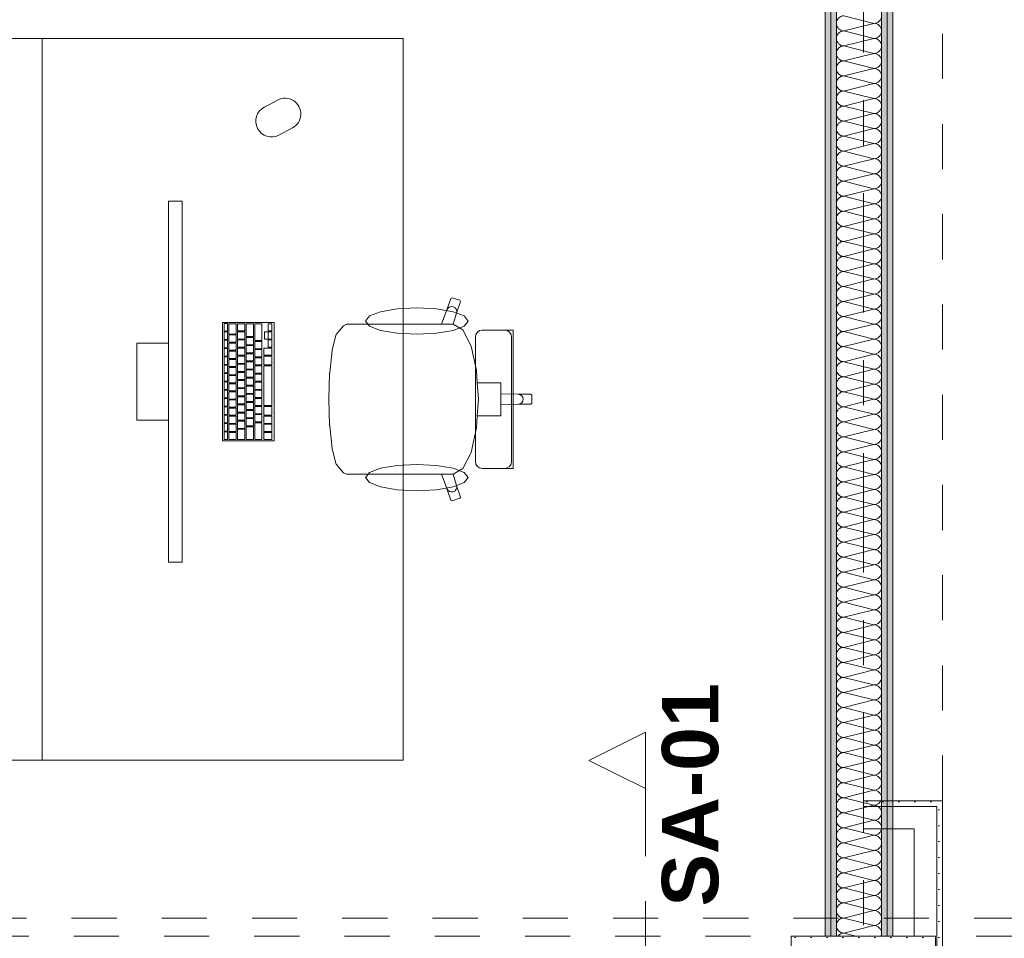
# Model space of a CAD drawing. Header units: metres. Extents: x -4 to 99, y -11 to 17.
# Tile 143 of 256: x 13.06 to 15.24, y 0.7 to 2.74. Entities that reach past the tile are written whole.
import ezdxf

# ---------------------------------------------------------------- set-up
doc = ezdxf.new("R2010")
doc.units = ezdxf.units.M
doc.header["$MEASUREMENT"] = 0
for name, pattern in [('Schnittlinie', [0.3, 0.15, -0.075, 0, -0.075]), ('Strichlinie doppelt', [0.546806, 0.264583, -0.105833, 0.070556, -0.105833]), ('Untersicht', [0.1, 0.075, -0.025]), ('Wipeout_Contour', [1, 0, -1])]:
    doc.linetypes.add(name, pattern=pattern)
for name, color, linetype in [('152 - Bemaßung_ Beschriftung.Ausbau', 7, 'Continuous'), ('203 - Marker.Schnitt - Ausbaudetail SA', 7, 'Continuous'), ('451 - Universal.Achsen Raster', 7, 'Continuous'), ('607 - Struktur.Stütze', 7, 'Continuous'), ('608 - Struktur.Träger', 7, 'Continuous'), ('650 - Abdeckung.Fußboden Aufbau', 7, 'Continuous'), ('Neubau_606 - Struktur.Wand Innen Ausbau', 7, 'Continuous'), ('Neubau_653 - Abdeckung.TB Verkofferung', 7, 'Continuous'), ('Neubau_701 - Einrichtung.Möbel', 7, 'Continuous')]:
    doc.layers.add(name, color=color, linetype=linetype)
doc.styles.add('ERSTELLTER_STIL_1', font='txt')
doc.styles.add('ERSTELLTER_STIL_2', font='txt')
doc.dimstyles.new('ERSTELLTER_STIL__2', dxfattribs={"dimtxt": 0.1, "dimasz": 0.0532, "dimexe": 0.18, "dimexo": 0.0625, "dimgap": 0, "dimtad": 1, "dimtih": 1, "dimtoh": 1, "dimzin": 0, "dimdsep": 46, "dimtxsty": 'ERSTELLTER_STIL_2', "dimblk": 'ARROWHEAD_2', "dimblk1": 'ARROWHEAD_2', "dimblk2": 'ARROWHEAD_2', "dimcen": 0.09, "dimse1": 1, "dimse2": 1, "dimclrd": 7, "dimclre": 7, "dimclrt": 7, "dimazin": 0, "dimtfac": 1, "dimtdec": 4, "dimtmove": 0, "dimatfit": 3, "dimfxl": 1, "dimtolj": 1, "dimtzin": 0, "dimarcsym": 0})
pattern_1 = [(45, (0, 0), (-0.01767767, 0.01767767), [0, -0.025])]

# ---------------------------------------------------------------- blocks, each defined once
blk = doc.blocks.new('*X138')
at = {"layer": 'Neubau_606 - Struktur.Wand Innen Ausbau', "color": 7, "linetype": 'Continuous', "lineweight": 5}
for p, q in [((14.9533, 2.7333), (14.8867, 2.75)), ((14.9533, 2.7333), (14.8867, 2.7167)), ((14.9533, 2.7), (14.8867, 2.7167)), ((14.9533, 2.7), (14.8867, 2.6833)), ((14.9533, 2.6667), (14.8867, 2.6833)), ((14.9533, 2.6667), (14.8867, 2.65)), ((14.9533, 2.6333), (14.8867, 2.65)), ((14.9533, 2.6333), (14.8867, 2.6167)), ((14.9533, 2.6), (14.8867, 2.6167)), ((14.9533, 2.6), (14.8867, 2.5833)), ((14.9533, 2.5667), (14.8867, 2.5833)), ((14.9533, 2.5667), (14.8867, 2.55)), ((14.9533, 2.5333), (14.8867, 2.55)), ((14.9533, 2.5333), (14.8867, 2.5167)), ((14.9533, 2.5), (14.8867, 2.5167)), ((14.9533, 2.5), (14.8867, 2.4833)), ((14.9533, 2.4667), (14.8867, 2.4833)), ((14.9533, 2.4667), (14.8867, 2.45)), ((14.9533, 2.4333), (14.8867, 2.45)), ((14.9533, 2.4333), (14.8867, 2.4167)), ((14.9533, 2.4), (14.8867, 2.4167)), ((14.9533, 2.4), (14.8867, 2.3833)), ((14.9533, 2.3667), (14.8867, 2.3833)), ((14.9533, 2.3667), (14.8867, 2.35)), ((14.9533, 2.3333), (14.8867, 2.35)), ((14.9533, 2.3333), (14.8867, 2.3167)), ((14.9533, 2.3), (14.8867, 2.3167)), ((14.9533, 2.3), (14.8867, 2.2833)), ((14.9533, 2.2667), (14.8867, 2.2833)), ((14.9533, 2.2667), (14.8867, 2.25)), ((14.9533, 2.2333), (14.8867, 2.25)), ((14.9533, 2.2333), (14.8867, 2.2167)), ((14.9533, 2.2), (14.8867, 2.2167)), ((14.9533, 2.2), (14.8867, 2.1833)), ((14.9533, 2.1667), (14.8867, 2.1833)), ((14.9533, 2.1667), (14.8867, 2.15)), ((14.9533, 2.1333), (14.8867, 2.15)), ((14.9533, 2.1333), (14.8867, 2.1167)), ((14.9533, 2.1), (14.8867, 2.1167)), ((14.9533, 2.1), (14.8867, 2.0833)), ((14.9533, 2.0667), (14.8867, 2.0833)), ((14.9533, 2.0667), (14.8867, 2.05)), ((14.9533, 2.0333), (14.8867, 2.05)), ((14.9533, 2.0333), (14.8867, 2.0167)), ((14.9533, 2), (14.8867, 2.0167)), ((14.9533, 2), (14.8867, 1.9833)), ((14.9533, 1.9667), (14.8867, 1.9833)), ((14.9533, 1.9667), (14.8867, 1.95)), ((14.9533, 1.9333), (14.8867, 1.95)), ((14.9533, 1.9333), (14.8867, 1.9167)), ((14.9533, 1.9), (14.8867, 1.9167)), ((14.9533, 1.9), (14.8867, 1.8833)), ((14.9533, 1.8667), (14.8867, 1.8833)), ((14.9533, 1.8667), (14.8867, 1.85)), ((14.9533, 1.8333), (14.8867, 1.85)), ((14.9533, 1.8333), (14.8867, 1.8167)), ((14.9533, 1.8), (14.8867, 1.8167)), ((14.9533, 1.8), (14.8867, 1.7833)), ((14.9533, 1.7667), (14.8867, 1.7833)), ((14.9533, 1.7667), (14.8867, 1.75)), ((14.9533, 1.7333), (14.8867, 1.75)), ((14.9533, 1.7333), (14.8867, 1.7167)), ((14.9533, 1.7), (14.8867, 1.7167)), ((14.9533, 1.7), (14.8867, 1.6833)), ((14.9533, 1.6667), (14.8867, 1.6833)), ((14.9533, 1.6667), (14.8867, 1.65)), ((14.9533, 1.6333), (14.8867, 1.65)), ((14.9533, 1.6333), (14.8867, 1.6167)), ((14.9533, 1.6), (14.8867, 1.6167)), ((14.9533, 1.6), (14.8867, 1.5833)), ((14.9533, 1.5667), (14.8867, 1.5833)), ((14.9533, 1.5667), (14.8867, 1.55)), ((14.9533, 1.5333), (14.8867, 1.55)), ((14.9533, 1.5333), (14.8867, 1.5167)), ((14.9533, 1.5), (14.8867, 1.5167)), ((14.9533, 1.5), (14.8867, 1.4833)), ((14.9533, 1.4667), (14.8867, 1.4833)), ((14.9533, 1.4667), (14.8867, 1.45)), ((14.9533, 1.4333), (14.8867, 1.45)), ((14.9533, 1.4333), (14.8867, 1.4167)), ((14.9533, 1.4), (14.8867, 1.4167)), ((14.9533, 1.4), (14.8867, 1.3833)), ((14.9533, 1.3667), (14.8867, 1.3833)), ((14.9533, 1.3667), (14.8867, 1.35)), ((14.9533, 1.3333), (14.8867, 1.35)), ((14.9533, 1.3333), (14.8867, 1.3167)), ((14.9533, 1.3), (14.8867, 1.3167)), ((14.9533, 1.3), (14.8867, 1.2833)), ((14.9533, 1.2667), (14.8867, 1.2833)), ((14.9533, 1.2667), (14.8867, 1.25)), ((14.9533, 1.2333), (14.8867, 1.25)), ((14.9533, 1.2333), (14.8867, 1.2167)), ((14.9533, 1.2), (14.8867, 1.2167)), ((14.9533, 1.2), (14.8867, 1.1833)), ((14.9533, 1.1667), (14.8867, 1.1833)), ((14.9533, 1.1667), (14.8867, 1.15)), ((14.9533, 1.1333), (14.8867, 1.15)), ((14.9533, 1.1333), (14.8867, 1.1167)), ((14.9533, 1.1), (14.8867, 1.1167)), ((14.9533, 1.1), (14.8867, 1.0833)), ((14.9533, 1.0667), (14.8867, 1.0833)), ((14.9533, 1.0667), (14.8867, 1.05)), ((14.9533, 1.0333), (14.8867, 1.05)), ((14.9533, 1.0333), (14.8867, 1.0167)), ((14.9533, 1), (14.8867, 1.0167)), ((14.9533, 1), (14.8867, 0.9833)), ((14.9533, 0.9667), (14.8867, 0.9833)), ((14.9533, 0.9667), (14.8867, 0.95)), ((14.9533, 0.9333), (14.8867, 0.95)), ((14.9533, 0.9333), (14.8867, 0.9167)), ((14.9533, 0.9), (14.8867, 0.9167)), ((14.9533, 0.9), (14.8867, 0.8833)), ((14.9533, 0.8667), (14.8867, 0.8833)), ((14.9533, 0.8667), (14.8867, 0.85)), ((14.9533, 0.8333), (14.8867, 0.85)), ((14.9533, 0.8333), (14.8867, 0.8167)), ((14.9533, 0.8), (14.8867, 0.8167)), ((14.9533, 0.8), (14.8867, 0.7833)), ((14.9533, 0.7667), (14.8867, 0.7833)), ((14.9533, 0.7667), (14.8867, 0.75)), ((14.9533, 0.7333), (14.8867, 0.75)), ((14.9533, 0.7333), (14.8867, 0.7167)), ((14.9134, 0.71), (14.8867, 0.7167))]:
    blk.add_line(p, q, dxfattribs=at)
for centre, start, end in [((14.8867, 2.7333), 90, 180), ((14.9533, 2.75), 270, 0), ((14.8867, 2.7333), 180, 270), ((14.9533, 2.7167), 0, 90), ((14.8867, 2.7), 90, 180), ((14.9533, 2.7167), 270, 0), ((14.8867, 2.7), 180, 270), ((14.9533, 2.6833), 0, 90), ((14.8867, 2.6667), 90, 180), ((14.8867, 2.6667), 180, 270), ((14.9533, 2.6833), 270, 0), ((14.9533, 2.65), 0, 90), ((14.8867, 2.6333), 90, 180), ((14.9533, 2.65), 270, 0), ((14.8867, 2.6333), 180, 270), ((14.9533, 2.6167), 0, 90), ((14.8867, 2.6), 90, 180), ((14.8867, 2.6), 180, 270), ((14.9533, 2.6167), 270, 0), ((14.9533, 2.5833), 0, 90), ((14.8867, 2.5667), 90, 180), ((14.9533, 2.5833), 270, 0), ((14.8867, 2.5667), 180, 270), ((14.9533, 2.55), 0, 90), ((14.8867, 2.5333), 90, 180), ((14.8867, 2.5333), 180, 270), ((14.9533, 2.55), 270, 0), ((14.9533, 2.5167), 0, 90), ((14.8867, 2.5), 90, 180), ((14.9533, 2.5167), 270, 0), ((14.8867, 2.5), 180, 270), ((14.9533, 2.4833), 0, 90), ((14.8867, 2.4667), 90, 180), ((14.8867, 2.4667), 180, 270), ((14.9533, 2.4833), 270, 0), ((14.9533, 2.45), 0, 90), ((14.8867, 2.4333), 90, 180), ((14.9533, 2.45), 270, 0), ((14.8867, 2.4333), 180, 270), ((14.9533, 2.4167), 0, 90), ((14.8867, 2.4), 90, 180), ((14.9533, 2.4167), 270, 0), ((14.8867, 2.4), 180, 270), ((14.8867, 2.3667), 90, 180), ((14.9533, 2.3833), 0, 90), ((14.9533, 2.3833), 270, 0), ((14.8867, 2.3667), 180, 270), ((14.9533, 2.35), 0, 90), ((14.8867, 2.3333), 90, 180), ((14.9533, 2.35), 270, 0), ((14.8867, 2.3333), 180, 270), ((14.8867, 2.3), 90, 180), ((14.9533, 2.3167), 0, 90), ((14.9533, 2.3167), 270, 0), ((14.8867, 2.3), 180, 270), ((14.9533, 2.2833), 0, 90), ((14.8867, 2.2667), 90, 180), ((14.9533, 2.2833), 270, 0), ((14.8867, 2.2667), 180, 270), ((14.8867, 2.2333), 90, 180), ((14.9533, 2.25), 0, 90), ((14.9533, 2.25), 270, 0), ((14.8867, 2.2333), 180, 270), ((14.9533, 2.2167), 0, 90), ((14.8867, 2.2), 90, 180), ((14.9533, 2.2167), 270, 0), ((14.8867, 2.2), 180, 270), ((14.8867, 2.1667), 90, 180), ((14.9533, 2.1833), 0, 90), ((14.9533, 2.1833), 270, 0), ((14.8867, 2.1667), 180, 270), ((14.9533, 2.15), 0, 90), ((14.8867, 2.1333), 90, 180), ((14.9533, 2.15), 270, 0), ((14.8867, 2.1333), 180, 270), ((14.9533, 2.1167), 0, 90), ((14.8867, 2.1), 90, 180), ((14.8867, 2.1), 180, 270), ((14.9533, 2.1167), 270, 0), ((14.9533, 2.0833), 0, 90), ((14.8867, 2.0667), 90, 180), ((14.9533, 2.0833), 270, 0), ((14.8867, 2.0667), 180, 270), ((14.9533, 2.05), 0, 90), ((14.8867, 2.0333), 90, 180), ((14.8867, 2.0333), 180, 270), ((14.9533, 2.05), 270, 0), ((14.9533, 2.0167), 0, 90), ((14.8867, 2), 90, 180), ((14.9533, 2.0167), 270, 0), ((14.8867, 2), 180, 270), ((14.9533, 1.9833), 0, 90), ((14.8867, 1.9667), 90, 180), ((14.8867, 1.9667), 180, 270), ((14.9533, 1.9833), 270, 0), ((14.9533, 1.95), 0, 90), ((14.8867, 1.9333), 90, 180), ((14.9533, 1.95), 270, 0), ((14.8867, 1.9333), 180, 270), ((14.9533, 1.9167), 0, 90), ((14.8867, 1.9), 90, 180), ((14.8867, 1.9), 180, 270), ((14.9533, 1.9167), 270, 0), ((14.9533, 1.8833), 0, 90), ((14.8867, 1.8667), 90, 180), ((14.9533, 1.8833), 270, 0), ((14.8867, 1.8667), 180, 270), ((14.9533, 1.85), 0, 90), ((14.8867, 1.8333), 90, 180), ((14.8867, 1.8333), 180, 270), ((14.9533, 1.85), 270, 0), ((14.9533, 1.8167), 0, 90), ((14.8867, 1.8), 90, 180), ((14.9533, 1.8167), 270, 0), ((14.8867, 1.8), 180, 270), ((14.9533, 1.7833), 0, 90), ((14.8867, 1.7667), 90, 180), ((14.9533, 1.7833), 270, 0), ((14.8867, 1.7667), 180, 270), ((14.8867, 1.7333), 90, 180), ((14.9533, 1.75), 0, 90), ((14.9533, 1.75), 270, 0), ((14.8867, 1.7333), 180, 270), ((14.9533, 1.7167), 0, 90), ((14.8867, 1.7), 90, 180), ((14.9533, 1.7167), 270, 0), ((14.8867, 1.7), 180, 270), ((14.8867, 1.6667), 90, 180), ((14.9533, 1.6833), 0, 90), ((14.9533, 1.6833), 270, 0), ((14.8867, 1.6667), 180, 270), ((14.9533, 1.65), 0, 90), ((14.8867, 1.6333), 90, 180), ((14.9533, 1.65), 270, 0), ((14.8867, 1.6333), 180, 270), ((14.8867, 1.6), 90, 180), ((14.9533, 1.6167), 0, 90), ((14.9533, 1.6167), 270, 0), ((14.8867, 1.6), 180, 270), ((14.9533, 1.5833), 0, 90), ((14.8867, 1.5667), 90, 180), ((14.9533, 1.5833), 270, 0), ((14.8867, 1.5667), 180, 270), ((14.8867, 1.5333), 90, 180), ((14.9533, 1.55), 0, 90), ((14.9533, 1.55), 270, 0), ((14.8867, 1.5333), 180, 270), ((14.9533, 1.5167), 0, 90), ((14.8867, 1.5), 90, 180), ((14.9533, 1.5167), 270, 0), ((14.8867, 1.5), 180, 270), ((14.9533, 1.4833), 0, 90), ((14.8867, 1.4667), 90, 180), ((14.8867, 1.4667), 180, 270), ((14.9533, 1.4833), 270, 0), ((14.9533, 1.45), 0, 90), ((14.8867, 1.4333), 90, 180), ((14.9533, 1.45), 270, 0), ((14.8867, 1.4333), 180, 270), ((14.9533, 1.4167), 0, 90), ((14.8867, 1.4), 90, 180), ((14.8867, 1.4), 180, 270), ((14.9533, 1.4167), 270, 0), ((14.9533, 1.3833), 0, 90), ((14.8867, 1.3667), 90, 180), ((14.9533, 1.3833), 270, 0), ((14.8867, 1.3667), 180, 270), ((14.9533, 1.35), 0, 90), ((14.8867, 1.3333), 90, 180), ((14.8867, 1.3333), 180, 270), ((14.9533, 1.35), 270, 0), ((14.9533, 1.3167), 0, 90), ((14.8867, 1.3), 90, 180), ((14.9533, 1.3167), 270, 0), ((14.8867, 1.3), 180, 270), ((14.9533, 1.2833), 0, 90), ((14.8867, 1.2667), 90, 180), ((14.8867, 1.2667), 180, 270), ((14.9533, 1.2833), 270, 0), ((14.9533, 1.25), 0, 90), ((14.8867, 1.2333), 90, 180), ((14.9533, 1.25), 270, 0), ((14.8867, 1.2333), 180, 270), ((14.9533, 1.2167), 0, 90), ((14.8867, 1.2), 90, 180), ((14.9533, 1.2167), 270, 0), ((14.8867, 1.2), 180, 270), ((14.8867, 1.1667), 90, 180), ((14.9533, 1.1833), 0, 90), ((14.9533, 1.1833), 270, 0), ((14.8867, 1.1667), 180, 270), ((14.9533, 1.15), 0, 90), ((14.8867, 1.1333), 90, 180), ((14.9533, 1.15), 270, 0), ((14.8867, 1.1333), 180, 270), ((14.8867, 1.1), 90, 180), ((14.9533, 1.1167), 0, 90), ((14.9533, 1.1167), 270, 0), ((14.8867, 1.1), 180, 270), ((14.9533, 1.0833), 0, 90), ((14.8867, 1.0667), 90, 180), ((14.9533, 1.0833), 270, 0), ((14.8867, 1.0667), 180, 270), ((14.8867, 1.0333), 90, 180), ((14.9533, 1.05), 0, 90), ((14.9533, 1.05), 270, 0), ((14.8867, 1.0333), 180, 270), ((14.9533, 1.0167), 0, 90), ((14.8867, 1), 90, 180), ((14.9533, 1.0167), 270, 0), ((14.8867, 1), 180, 270), ((14.8867, 0.9667), 90, 180), ((14.9533, 0.9833), 0, 90), ((14.9533, 0.9833), 270, 0), ((14.8867, 0.9667), 180, 270), ((14.9533, 0.95), 0, 90), ((14.8867, 0.9333), 90, 180), ((14.9533, 0.95), 270, 0), ((14.8867, 0.9333), 180, 270), ((14.8867, 0.9), 90, 180), ((14.9533, 0.9167), 0, 90), ((14.9533, 0.9167), 270, 0), ((14.8867, 0.9), 180, 270), ((14.9533, 0.8833), 0, 90), ((14.8867, 0.8667), 90, 180), ((14.9533, 0.8833), 270, 0), ((14.8867, 0.8667), 180, 270), ((14.9533, 0.85), 0, 90), ((14.8867, 0.8333), 90, 180), ((14.8867, 0.8333), 180, 270), ((14.9533, 0.85), 270, 0), ((14.9533, 0.8167), 0, 90), ((14.8867, 0.8), 90, 180), ((14.9533, 0.8167), 270, 0), ((14.8867, 0.8), 180, 270), ((14.9533, 0.7833), 0, 90), ((14.8867, 0.7667), 90, 180), ((14.8867, 0.7667), 180, 270), ((14.9533, 0.7833), 270, 0), ((14.9533, 0.75), 0, 90), ((14.8867, 0.7333), 90, 180), ((14.9533, 0.75), 270, 0), ((14.8867, 0.7333), 180, 270), ((14.9533, 0.7167), 0, 90), ((14.8867, 0.7), 90, 143.2063), ((14.9533, 0.7167), 336.3553, 0)]:
    blk.add_arc(centre, 0.0167, start, end, dxfattribs=at)
blk = doc.blocks.new('*D429')
at = {"layer": '152 - Bemaßung_ Beschriftung.Ausbau', "color": 7, "linetype": 'Continuous', "lineweight": 5}
for p, q in [((11.4, -4.6125), (11.4, -4.5075)), ((18.47, -4.6125), (18.47, -4.5075)), ((11.4202, -4.525), (11.3798, -4.595)), ((18.4902, -4.525), (18.4498, -4.595)), ((11.27, -4.56), (11.4, -4.56)), ((11.4, -4.56), (18.47, -4.56))]:
    blk.add_line(p, q, dxfattribs=at)
at = {"layer": '152 - Bemaßung_ Beschriftung.Ausbau', "color": 7, "lineweight": 5, "char_height": 0.1, "attachment_point": 7, "style": 'ERSTELLTER_STIL_2'}
for s, insert in [('\\A1;{\\pql;\\fArial|b0|i0|c0|p38;7,07}', (14.7261, -4.54)), ('\\A1;{\\pql;\\fArial|b0|i0|c0|p38;12}', (18.298, -4.54))]:
    blk.add_mtext(s, dxfattribs=dict(at, insert=insert))
blk = doc.blocks.new('ARROWHEAD_2')
at = {"color": 0, "linetype": 'Continuous', "lineweight": 0}
for p, q in [((-0.378, -0.655), (0.378, 0.655)), ((0, 0), (-1, 0))]:
    blk.add_line(p, q, dxfattribs=at)

msp = doc.modelspace()

# ---------------------------------------------------------------- hatches: boundary and pattern name
at = {"layer": '607 - Struktur.Stütze', "linetype": 'Continuous', "lineweight": 0, "true_color": 0x000000}
h = msp.add_hatch(dxfattribs=at)
h.set_pattern_fill('Gips_0001', color=18, style=0, pattern_type=2)
h.set_pattern_definition(pattern_1)
h.paths.add_polyline_path([(14.77, 0.71), (14.77, 0.255), (14.78, 0.255), (14.78, 0.7), (15.08, 0.7), (15.08, 0.255), (15.09, 0.255), (15.09, 0.71)])
at = {"layer": 'Neubau_606 - Struktur.Wand Innen Ausbau', "linetype": 'Continuous', "lineweight": 0, "true_color": 0x000000}
h = msp.add_hatch(dxfattribs=at)
h.set_pattern_fill('Gips_0001', color=18, style=0, pattern_type=2)
h.set_pattern_definition(pattern_1)
h.paths.add_polyline_path([(14.845, 0.71), (14.8575, 0.71), (14.8575, 5.1), (14.845, 5.1)])
h = msp.add_hatch(dxfattribs=at)
h.set_pattern_fill('Gips_0001', color=18, style=0, pattern_type=2)
h.set_pattern_definition(pattern_1)
h.paths.add_polyline_path([(14.8575, 0.71), (14.87, 0.71), (14.87, 5.1), (14.8575, 5.1)])
h = msp.add_hatch(dxfattribs=at)
h.set_pattern_fill('Gips_0001', color=18, style=0, pattern_type=2)
h.set_pattern_definition(pattern_1)
h.paths.add_polyline_path([(14.97, 0.71), (14.9825, 0.71), (14.9825, 5.1), (14.97, 5.1)])
h = msp.add_hatch(dxfattribs=at)
h.set_pattern_fill('Gips_0001', color=18, style=0, pattern_type=2)
h.set_pattern_definition(pattern_1)
h.paths.add_polyline_path([(14.9825, 0.71), (14.995, 0.71), (14.995, 5.1), (14.9825, 5.1)])
h = msp.add_hatch(dxfattribs=at)
h.set_pattern_fill('Gips_0001', color=18, style=0, pattern_type=2)
h.set_pattern_definition(pattern_1)
h.paths.add_polyline_path([(15.0925, 1.01), (14.93, 1.01), (14.93, 0.9975), (15.0925, 0.9975)])
h = msp.add_hatch(dxfattribs=at)
h.set_pattern_fill('Gips_0001', color=18, style=0, pattern_type=2)
h.set_pattern_definition(pattern_1)
h.paths.add_polyline_path([(15.0925, 0.9975), (15.105, 1.01), (15.0925, 1.01)])
h = msp.add_hatch(dxfattribs=at)
h.set_pattern_fill('Gips_0001', color=18, style=0, pattern_type=2)
h.set_pattern_definition(pattern_1)
h.paths.add_polyline_path([(15.0925, 0.9975), (15.105, 0.9975), (15.105, 1.01)])
h = msp.add_hatch(dxfattribs=at)
h.set_pattern_fill('Gips_0001', color=18, style=0, pattern_type=2)
h.set_pattern_definition(pattern_1)
h.paths.add_polyline_path([(15.0925, 0.9975), (15.0925, 0.255), (15.105, 0.255), (15.105, 0.9975)])

# ---------------------------------------------------------------- linework, layer by layer
at = {"layer": '203 - Marker.Schnitt - Ausbaudetail SA', "color": 7, "linetype": 'Schnittlinie', "lineweight": 13}
msp.add_line((14.4467, 1.037), (14.4467, -0.4425), dxfattribs=at)
at = {"layer": '451 - Universal.Achsen Raster', "color": 160, "linetype": 'Strichlinie doppelt', "lineweight": 9, "true_color": 0x3232ff}
msp.add_line((14.93, -10.585), (14.93, 16.355), dxfattribs=at)
at = {"layer": '607 - Struktur.Stütze', "color": 7, "linetype": 'Continuous', "lineweight": 5, "flags": 128}
msp.add_lwpolyline([(15.09, 0.255), (15.09, 0.71), (14.77, 0.71), (14.77, 0.255)], dxfattribs=at)
at = {"layer": '608 - Struktur.Träger', "color": 7, "linetype": 'Untersicht', "lineweight": 13}
msp.add_line((0.38, 0.71), (61.88, 0.71), dxfattribs=at)
at = {"layer": '650 - Abdeckung.Fußboden Aufbau', "color": 7, "linetype": 'Continuous', "lineweight": 13, "flags": 128}
for points in [[(11.4, 0.71), (11.49, 0.71), (11.49, 0.255), (14.77, 0.255), (14.77, 0.71), (14.845, 0.71), (14.845, 5.48), (13.79, 5.48), (13.79, 5.805), (13.74, 5.805)], [(14.995, 5.805), (14.995, 0.71), (15.09, 0.71), (15.09, 0.255), (18.37, 0.255), (18.37, 0.71), (18.47, 0.71), (18.47, 5.19), (18.37, 5.19), (18.37, 5.805), (17.86, 5.805)]]:
    msp.add_lwpolyline(points, dxfattribs=at)
at = {"layer": 'Neubau_606 - Struktur.Wand Innen Ausbau', "color": 1, "linetype": 'Continuous', "lineweight": 9}
for p, q in [((14.8575, 0.71), (14.8575, 5.1)), ((14.9825, 0.71), (14.9825, 5.1))]:
    msp.add_line(p, q, dxfattribs=at)
at = {"layer": 'Neubau_606 - Struktur.Wand Innen Ausbau', "color": 1, "linetype": 'Continuous', "lineweight": 13}
for p, q in [((14.87, 0.71), (14.87, 5.1)), ((14.97, 0.71), (14.97, 5.1))]:
    msp.add_line(p, q, dxfattribs=at)
at = {"layer": 'Neubau_606 - Struktur.Wand Innen Ausbau', "color": 1, "linetype": 'Continuous', "lineweight": 5}
for p, q in [((15.0425, 0.9975), (14.93, 0.9975)), ((15.0925, 0.9975), (15.0425, 0.9975)), ((15.0925, 0.9975), (15.0425, 0.9975)), ((15.0925, 0.9475), (15.0925, 0.9975)), ((15.0925, 0.255), (15.0925, 0.9475))]:
    msp.add_line(p, q, dxfattribs=at)
at = {"layer": 'Neubau_606 - Struktur.Wand Innen Ausbau', "color": 1, "linetype": 'Continuous', "lineweight": 13, "flags": 128}
for points in [[(14.845, 5.1), (14.845, 0.71)], [(14.995, 1.01), (14.995, 5.1)], [(14.995, 0.71), (14.995, 0.9975)]]:
    msp.add_lwpolyline(points, dxfattribs=at)
at = {"layer": 'Neubau_606 - Struktur.Wand Innen Ausbau', "color": 1, "linetype": 'Continuous', "lineweight": 5, "flags": 128}
for points in [[(15.0925, 1.01), (14.93, 1.01)], [(14.93, 1.01), (14.93, 0.9975)], [(15.105, 1.01), (15.0925, 1.01)], [(15.105, 0.255), (15.105, 1.01)], [(14.93, 0.9975), (14.93, 0.9475)], [(14.93, 0.9475), (15.0425, 0.9475)], [(15.0425, 0.9475), (15.0425, 0.71)]]:
    msp.add_lwpolyline(points, dxfattribs=at)
at = {"layer": 'Neubau_653 - Abdeckung.TB Verkofferung', "color": 1, "linetype": 'Untersicht', "lineweight": 9}
for p, q in [((14.995, 1.01), (14.995, 5.0505)), ((15.105, 1.01), (15.105, 5.0505)), ((15.105, 1.01), (14.995, 1.01)), ((7.975, 0.7495), (29.23, 0.7495))]:
    msp.add_line(p, q, dxfattribs=at)
at = {"layer": 'Neubau_701 - Einrichtung.Möbel', "color": 1, "linetype": 'Continuous', "lineweight": 5}
for p, q in [((14.0066, 2.0979), (14.0153, 2.1236)), ((14.0153, 2.1236), (14.0182, 2.125)), ((14.0182, 2.125), (14.0355, 2.1196)), ((14.037, 2.1168), (14.0283, 2.0911)), ((14.0355, 2.1196), (14.037, 2.1168)), ((13.9946, 2.0664), (14.0066, 2.0979)), ((14.0066, 2.0979), (14.0088, 2.1016)), ((14.0088, 2.1016), (14.0123, 2.1043)), ((14.0123, 2.1043), (14.0166, 2.1054)), ((14.0166, 2.1054), (14.021, 2.1049)), ((14.021, 2.1049), (14.0249, 2.1028)), ((14.0249, 2.1028), (14.0276, 2.0995)), ((14.0276, 2.0995), (14.0288, 2.0954)), ((14.0288, 2.0954), (14.0283, 2.0911)), ((14.0283, 2.0911), (14.0209, 2.0663)), ((13.7613, 2.0437), (13.7774, 2.0631)), ((13.7774, 2.0631), (13.784, 2.0664)), ((13.784, 2.0664), (13.8076, 2.0664)), ((13.8076, 2.0664), (13.8352, 2.0664)), ((13.8352, 2.0664), (13.9946, 2.0664)), ((14.0208, 2.0664), (13.9946, 2.0664)), ((14.0208, 2.0664), (14.0209, 2.0663)), ((14.0209, 2.0663), (14.0422, 2.0537)), ((14.0422, 2.0537), (14.0603, 2.0177)), ((14.0743, 2.0489), (14.0793, 2.0522)), ((14.0793, 2.0522), (14.0851, 2.0534)), ((14.0851, 2.0534), (14.0885, 2.0534)), ((14.0885, 2.0534), (14.0967, 2.0534)), ((14.0967, 2.0534), (14.1213, 2.0534)), ((14.1213, 2.0534), (14.1314, 2.0534)), ((14.1314, 2.0534), (14.1349, 2.0534)), ((14.1407, 2.0522), (14.1349, 2.0534)), ((14.1349, 2.0534), (14.1427, 2.0534)), ((14.1456, 2.0489), (14.1407, 2.0522)), ((14.1427, 2.0534), (14.1461, 2.0534)), ((14.1461, 2.0534), (14.1535, 2.0534)), ((14.1535, 2.0534), (14.1535, 1.9)), ((13.7524, 2.0088), (13.7606, 2.0421)), ((13.7606, 2.0421), (13.7613, 2.0437)), ((14.0699, 2.038), (14.071, 2.0439)), ((14.0699, 1.9), (14.0699, 2.038)), ((14.071, 2.0439), (14.0743, 2.0489)), ((14.1489, 2.0439), (14.1456, 2.0489)), ((14.1501, 2.038), (14.1489, 2.0439)), ((14.1501, 1.9), (14.1501, 2.038)), ((13.747, 1.9589), (13.7524, 2.0088)), ((14.0603, 2.0177), (14.0724, 1.9637)), ((13.745, 1.9), (13.7469, 1.9581)), ((13.7469, 1.9581), (13.747, 1.9589)), ((14.0724, 1.9637), (14.0742, 1.9365)), ((14.0742, 1.9365), (14.0767, 1.9)), ((14.0742, 1.9365), (14.1038, 1.9365)), ((14.1038, 1.9365), (14.1266, 1.9365)), ((14.1266, 1.9365), (14.1266, 1.9123)), ((13.745, 1.9), (13.7469, 1.8419)), ((14.0699, 1.9), (14.0699, 1.762)), ((14.0742, 1.8635), (14.0767, 1.9)), ((14.1266, 1.9123), (14.1266, 1.9)), ((14.1266, 1.9123), (14.1646, 1.911)), ((14.1266, 1.8877), (14.1266, 1.9)), ((14.1501, 1.9), (14.1501, 1.762)), ((14.1535, 1.7466), (14.1535, 1.9)), ((14.1646, 1.911), (14.169, 1.9101)), ((14.1646, 1.911), (14.1927, 1.911)), ((14.169, 1.9101), (14.1727, 1.9077)), ((14.1727, 1.9077), (14.1751, 1.9042)), ((14.1751, 1.9042), (14.176, 1.9)), ((14.1751, 1.8958), (14.176, 1.9)), ((14.1927, 1.911), (14.195, 1.9088)), ((14.195, 1.9088), (14.195, 1.9)), ((14.195, 1.8912), (14.195, 1.9)), ((14.1266, 1.8877), (14.1646, 1.889)), ((14.1266, 1.8635), (14.1266, 1.8877)), ((14.1646, 1.889), (14.169, 1.8899)), ((14.1646, 1.889), (14.1927, 1.889)), ((14.169, 1.8899), (14.1727, 1.8923)), ((14.1727, 1.8923), (14.1751, 1.8958)), ((14.1927, 1.889), (14.195, 1.8912)), ((14.0724, 1.8363), (14.0742, 1.8635)), ((14.0742, 1.8635), (14.1038, 1.8635)), ((14.1038, 1.8635), (14.1266, 1.8635)), ((13.7469, 1.8419), (13.747, 1.8411)), ((13.747, 1.8411), (13.7524, 1.7912)), ((14.0603, 1.7823), (14.0724, 1.8363)), ((13.7524, 1.7912), (13.7606, 1.7579)), ((14.0422, 1.7463), (14.0603, 1.7823)), ((13.7606, 1.7579), (13.7613, 1.7563)), ((13.7613, 1.7563), (13.7774, 1.7369)), ((14.0209, 1.7337), (14.0422, 1.7463)), ((14.0699, 1.762), (14.071, 1.7561)), ((14.071, 1.7561), (14.0743, 1.7511)), ((14.0743, 1.7511), (14.0793, 1.7478)), ((14.0793, 1.7478), (14.0851, 1.7466)), ((14.0851, 1.7466), (14.0885, 1.7466)), ((14.0885, 1.7466), (14.0967, 1.7466)), ((14.0967, 1.7466), (14.1213, 1.7466)), ((14.1213, 1.7466), (14.1314, 1.7466)), ((14.1314, 1.7466), (14.1349, 1.7466)), ((14.1407, 1.7478), (14.1349, 1.7466)), ((14.1349, 1.7466), (14.1427, 1.7466)), ((14.1456, 1.7511), (14.1407, 1.7478)), ((14.1427, 1.7466), (14.1461, 1.7466)), ((14.1489, 1.7561), (14.1456, 1.7511)), ((14.1461, 1.7466), (14.1535, 1.7466)), ((14.1501, 1.762), (14.1489, 1.7561)), ((13.7774, 1.7369), (13.784, 1.7336)), ((13.784, 1.7336), (13.8076, 1.7336)), ((13.8076, 1.7336), (13.8352, 1.7336)), ((13.8352, 1.7336), (13.9946, 1.7336)), ((14.0208, 1.7336), (13.9946, 1.7336)), ((13.9946, 1.7336), (14.0066, 1.7021)), ((14.0208, 1.7336), (14.0209, 1.7337)), ((14.0283, 1.7089), (14.0209, 1.7337)), ((14.0066, 1.7021), (14.0088, 1.6984)), ((14.0066, 1.7021), (14.0153, 1.6764)), ((14.0276, 1.7005), (14.0288, 1.7046)), ((14.0288, 1.7046), (14.0283, 1.7089)), ((14.037, 1.6832), (14.0283, 1.7089)), ((14.0088, 1.6984), (14.0123, 1.6957)), ((14.0123, 1.6957), (14.0166, 1.6946)), ((14.0166, 1.6946), (14.021, 1.6951)), ((14.0182, 1.675), (14.0355, 1.6804)), ((14.021, 1.6951), (14.0249, 1.6972)), ((14.0249, 1.6972), (14.0276, 1.7005)), ((14.0355, 1.6804), (14.037, 1.6832)), ((14.0153, 1.6764), (14.0182, 1.675))]:
    msp.add_line(p, q, dxfattribs=at)
at = {"layer": 'Neubau_701 - Einrichtung.Möbel', "color": 1, "linetype": 'Continuous', "lineweight": 5, "flags": 128}
for points in [[(13.11, 2.7), (13.11, 1.1), (12.31, 1.1), (12.31, 2.7)], [(13.11, 1.1), (13.11, 2.7), (13.91, 2.7), (13.91, 1.1)], [(13.4198, 1.539), (13.4198, 2.339), (13.3898, 2.339), (13.3898, 1.539)], [(13.9402, 2.1027), (13.9837, 2.1005), (14.0206, 2.0941), (14.0452, 2.0847), (14.0539, 2.0735), (14.0452, 2.0623), (14.0206, 2.0528), (13.9837, 2.0465), (13.9402, 2.0443), (13.8967, 2.0465), (13.8599, 2.0528), (13.8352, 2.0623), (13.8266, 2.0735), (13.8352, 2.0847), (13.8599, 2.0941), (13.8967, 2.1005)], [(13.6238, 1.808), (13.6238, 2.07), (13.5098, 2.07), (13.5098, 1.808)], [(13.5208, 2.0595), (13.5208, 2.0678), (13.5206, 2.068), (13.513, 2.068), (13.5128, 2.0678), (13.5128, 2.0512), (13.513, 2.051), (13.5206, 2.051), (13.5208, 2.0512)], [(13.5398, 2.056), (13.5398, 2.0673), (13.5396, 2.0675), (13.524, 2.0675), (13.5238, 2.0673), (13.5238, 2.0447), (13.524, 2.0445), (13.5396, 2.0445), (13.5398, 2.0447)], [(13.5588, 2.0595), (13.5588, 2.0673), (13.5586, 2.0675), (13.543, 2.0675), (13.5428, 2.0673), (13.5428, 2.0517), (13.543, 2.0515), (13.5586, 2.0515), (13.5588, 2.0517)], [(13.5778, 2.0533), (13.5778, 2.0673), (13.5776, 2.0675), (13.562, 2.0675), (13.5618, 2.0673), (13.5618, 2.0392), (13.562, 2.039), (13.5776, 2.039), (13.5778, 2.0392)], [(13.5968, 2.0488), (13.5968, 2.0673), (13.5966, 2.0675), (13.581, 2.0675), (13.5808, 2.0673), (13.5808, 2.0302), (13.581, 2.03), (13.5966, 2.03), (13.5968, 2.0302)], [(13.6188, 2.0595), (13.6188, 2.0673), (13.6186, 2.0675), (13.611, 2.0675), (13.6108, 2.0673), (13.6108, 2.0517), (13.611, 2.0515), (13.6186, 2.0515), (13.6188, 2.0517)], [(13.5208, 2.041), (13.5208, 2.0493), (13.5206, 2.0495), (13.513, 2.0495), (13.5128, 2.0493), (13.5128, 2.0327), (13.513, 2.0325), (13.5206, 2.0325), (13.5208, 2.0327)], [(13.5208, 2.0225), (13.5208, 2.0308), (13.5206, 2.031), (13.513, 2.031), (13.5128, 2.0308), (13.5128, 2.0142), (13.513, 2.014), (13.5206, 2.014), (13.5208, 2.0142)], [(13.5398, 2.0345), (13.5398, 2.0423), (13.5396, 2.0425), (13.524, 2.0425), (13.5238, 2.0423), (13.5238, 2.0267), (13.524, 2.0265), (13.5396, 2.0265), (13.5398, 2.0267)], [(13.5588, 2.0415), (13.5588, 2.0493), (13.5586, 2.0495), (13.543, 2.0495), (13.5428, 2.0493), (13.5428, 2.0337), (13.543, 2.0335), (13.5586, 2.0335), (13.5588, 2.0337)], [(13.5588, 2.0235), (13.5588, 2.0313), (13.5586, 2.0315), (13.543, 2.0315), (13.5428, 2.0313), (13.5428, 2.0157), (13.543, 2.0155), (13.5586, 2.0155), (13.5588, 2.0157)], [(13.5778, 2.029), (13.5778, 2.0368), (13.5776, 2.037), (13.562, 2.037), (13.5618, 2.0368), (13.5618, 2.0212), (13.562, 2.021), (13.5776, 2.021), (13.5778, 2.0212)], [(13.6108, 2.0415), (13.6108, 2.0493), (13.6106, 2.0495), (13.603, 2.0495), (13.6028, 2.0493), (13.6028, 2.0337), (13.603, 2.0335), (13.6106, 2.0335), (13.6108, 2.0337)], [(13.6188, 2.0415), (13.6188, 2.0493), (13.6186, 2.0495), (13.611, 2.0495), (13.6108, 2.0493), (13.6108, 2.0337), (13.611, 2.0335), (13.6186, 2.0335), (13.6188, 2.0337)], [(13.6188, 2.0235), (13.6188, 2.0313), (13.6186, 2.0315), (13.611, 2.0315), (13.6108, 2.0313), (13.6108, 2.0157), (13.611, 2.0155), (13.6186, 2.0155), (13.6188, 2.0157)], [(13.3898, 2.024), (13.3198, 2.024), (13.3198, 1.854), (13.3898, 1.854)], [(13.5208, 2.004), (13.5208, 2.0123), (13.5206, 2.0125), (13.513, 2.0125), (13.5128, 2.0123), (13.5128, 1.9957), (13.513, 1.9955), (13.5206, 1.9955), (13.5208, 1.9957)], [(13.5398, 2.0165), (13.5398, 2.0243), (13.5396, 2.0245), (13.524, 2.0245), (13.5238, 2.0243), (13.5238, 2.0087), (13.524, 2.0085), (13.5396, 2.0085), (13.5398, 2.0087)], [(13.5588, 2.0055), (13.5588, 2.0133), (13.5586, 2.0135), (13.543, 2.0135), (13.5428, 2.0133), (13.5428, 1.9977), (13.543, 1.9975), (13.5586, 1.9975), (13.5588, 1.9977)], [(13.5778, 2.011), (13.5778, 2.0188), (13.5776, 2.019), (13.562, 2.019), (13.5618, 2.0188), (13.5618, 2.0032), (13.562, 2.003), (13.5776, 2.003), (13.5778, 2.0032)], [(13.5968, 2.02), (13.5968, 2.0278), (13.5966, 2.028), (13.581, 2.028), (13.5808, 2.0278), (13.5808, 2.0122), (13.581, 2.012), (13.5966, 2.012), (13.5968, 2.0122)], [(13.5968, 2.002), (13.5968, 2.0098), (13.5966, 2.01), (13.581, 2.01), (13.5808, 2.0098), (13.5808, 1.9942), (13.581, 1.994), (13.5966, 1.994), (13.5968, 1.9942)], [(13.6188, 2.0055), (13.6188, 2.0133), (13.6186, 2.0135), (13.601, 2.0135), (13.6008, 2.0133), (13.6008, 1.9977), (13.601, 1.9975), (13.6186, 1.9975), (13.6188, 1.9977)], [(13.5208, 1.9855), (13.5208, 1.9938), (13.5206, 1.994), (13.513, 1.994), (13.5128, 1.9938), (13.5128, 1.9772), (13.513, 1.977), (13.5206, 1.977), (13.5208, 1.9772)], [(13.5398, 1.9985), (13.5398, 2.0063), (13.5396, 2.0065), (13.524, 2.0065), (13.5238, 2.0063), (13.5238, 1.9907), (13.524, 1.9905), (13.5396, 1.9905), (13.5398, 1.9907)], [(13.5398, 1.9805), (13.5398, 1.9883), (13.5396, 1.9885), (13.524, 1.9885), (13.5238, 1.9883), (13.5238, 1.9727), (13.524, 1.9725), (13.5396, 1.9725), (13.5398, 1.9727)], [(13.5588, 1.9875), (13.5588, 1.9953), (13.5586, 1.9955), (13.543, 1.9955), (13.5428, 1.9953), (13.5428, 1.9797), (13.543, 1.9795), (13.5586, 1.9795), (13.5588, 1.9797)], [(13.5778, 1.993), (13.5778, 2.0008), (13.5776, 2.001), (13.562, 2.001), (13.5618, 2.0008), (13.5618, 1.9852), (13.562, 1.985), (13.5776, 1.985), (13.5778, 1.9852)], [(13.5968, 1.984), (13.5968, 1.9918), (13.5966, 1.992), (13.581, 1.992), (13.5808, 1.9918), (13.5808, 1.9762), (13.581, 1.976), (13.5966, 1.976), (13.5968, 1.9762)], [(13.6188, 1.9858), (13.6188, 1.9953), (13.6186, 1.9955), (13.601, 1.9955), (13.6008, 1.9953), (13.6008, 1.9762), (13.601, 1.976), (13.6186, 1.976), (13.6188, 1.9762)], [(13.5208, 1.967), (13.5208, 1.9753), (13.5206, 1.9755), (13.513, 1.9755), (13.5128, 1.9753), (13.5128, 1.9587), (13.513, 1.9585), (13.5206, 1.9585), (13.5208, 1.9587)], [(13.5398, 1.9625), (13.5398, 1.9703), (13.5396, 1.9705), (13.524, 1.9705), (13.5238, 1.9703), (13.5238, 1.9547), (13.524, 1.9545), (13.5396, 1.9545), (13.5398, 1.9547)], [(13.5588, 1.9695), (13.5588, 1.9773), (13.5586, 1.9775), (13.543, 1.9775), (13.5428, 1.9773), (13.5428, 1.9617), (13.543, 1.9615), (13.5586, 1.9615), (13.5588, 1.9617)], [(13.5778, 1.975), (13.5778, 1.9828), (13.5776, 1.983), (13.562, 1.983), (13.5618, 1.9828), (13.5618, 1.9672), (13.562, 1.967), (13.5776, 1.967), (13.5778, 1.9672)], [(13.5778, 1.957), (13.5778, 1.9648), (13.5776, 1.965), (13.562, 1.965), (13.5618, 1.9648), (13.5618, 1.9492), (13.562, 1.949), (13.5776, 1.949), (13.5778, 1.9492)], [(13.5968, 1.966), (13.5968, 1.9738), (13.5966, 1.974), (13.581, 1.974), (13.5808, 1.9738), (13.5808, 1.9582), (13.581, 1.958), (13.5966, 1.958), (13.5968, 1.9582)], [(13.6188, 1.93), (13.6188, 1.9738), (13.6186, 1.974), (13.601, 1.974), (13.6008, 1.9738), (13.6008, 1.8862), (13.601, 1.886), (13.6186, 1.886), (13.6188, 1.8862)], [(13.5208, 1.9485), (13.5208, 1.9568), (13.5206, 1.957), (13.513, 1.957), (13.5128, 1.9568), (13.5128, 1.9402), (13.513, 1.94), (13.5206, 1.94), (13.5208, 1.9402)], [(13.5398, 1.9445), (13.5398, 1.9523), (13.5396, 1.9525), (13.524, 1.9525), (13.5238, 1.9523), (13.5238, 1.9367), (13.524, 1.9365), (13.5396, 1.9365), (13.5398, 1.9367)], [(13.5588, 1.9515), (13.5588, 1.9593), (13.5586, 1.9595), (13.543, 1.9595), (13.5428, 1.9593), (13.5428, 1.9437), (13.543, 1.9435), (13.5586, 1.9435), (13.5588, 1.9437)], [(13.5778, 1.939), (13.5778, 1.9468), (13.5776, 1.947), (13.562, 1.947), (13.5618, 1.9468), (13.5618, 1.9312), (13.562, 1.931), (13.5776, 1.931), (13.5778, 1.9312)], [(13.5968, 1.948), (13.5968, 1.9558), (13.5966, 1.956), (13.581, 1.956), (13.5808, 1.9558), (13.5808, 1.9402), (13.581, 1.94), (13.5966, 1.94), (13.5968, 1.9402)], [(13.5208, 1.93), (13.5208, 1.9383), (13.5206, 1.9385), (13.513, 1.9385), (13.5128, 1.9383), (13.5128, 1.9217), (13.513, 1.9215), (13.5206, 1.9215), (13.5208, 1.9217)], [(13.5398, 1.9265), (13.5398, 1.9343), (13.5396, 1.9345), (13.524, 1.9345), (13.5238, 1.9343), (13.5238, 1.9187), (13.524, 1.9185), (13.5396, 1.9185), (13.5398, 1.9187)], [(13.5588, 1.9335), (13.5588, 1.9413), (13.5586, 1.9415), (13.543, 1.9415), (13.5428, 1.9413), (13.5428, 1.9257), (13.543, 1.9255), (13.5586, 1.9255), (13.5588, 1.9257)], [(13.5588, 1.9155), (13.5588, 1.9233), (13.5586, 1.9235), (13.543, 1.9235), (13.5428, 1.9233), (13.5428, 1.9077), (13.543, 1.9075), (13.5586, 1.9075), (13.5588, 1.9077)], [(13.5778, 1.921), (13.5778, 1.9288), (13.5776, 1.929), (13.562, 1.929), (13.5618, 1.9288), (13.5618, 1.9132), (13.562, 1.913), (13.5776, 1.913), (13.5778, 1.9132)], [(13.5968, 1.93), (13.5968, 1.9378), (13.5966, 1.938), (13.581, 1.938), (13.5808, 1.9378), (13.5808, 1.9222), (13.581, 1.922), (13.5966, 1.922), (13.5968, 1.9222)], [(13.5208, 1.9115), (13.5208, 1.9198), (13.5206, 1.92), (13.513, 1.92), (13.5128, 1.9198), (13.5128, 1.9032), (13.513, 1.903), (13.5206, 1.903), (13.5208, 1.9032)], [(13.5208, 1.893), (13.5208, 1.9013), (13.5206, 1.9015), (13.513, 1.9015), (13.5128, 1.9013), (13.5128, 1.8847), (13.513, 1.8845), (13.5206, 1.8845), (13.5208, 1.8847)], [(13.5398, 1.9085), (13.5398, 1.9163), (13.5396, 1.9165), (13.524, 1.9165), (13.5238, 1.9163), (13.5238, 1.9007), (13.524, 1.9005), (13.5396, 1.9005), (13.5398, 1.9007)], [(13.5398, 1.8905), (13.5398, 1.8983), (13.5396, 1.8985), (13.524, 1.8985), (13.5238, 1.8983), (13.5238, 1.8827), (13.524, 1.8825), (13.5396, 1.8825), (13.5398, 1.8827)], [(13.5588, 1.8975), (13.5588, 1.9053), (13.5586, 1.9055), (13.543, 1.9055), (13.5428, 1.9053), (13.5428, 1.8897), (13.543, 1.8895), (13.5586, 1.8895), (13.5588, 1.8897)], [(13.5778, 1.903), (13.5778, 1.9108), (13.5776, 1.911), (13.562, 1.911), (13.5618, 1.9108), (13.5618, 1.8952), (13.562, 1.895), (13.5776, 1.895), (13.5778, 1.8952)], [(13.5968, 1.912), (13.5968, 1.9198), (13.5966, 1.92), (13.581, 1.92), (13.5808, 1.9198), (13.5808, 1.9042), (13.581, 1.904), (13.5966, 1.904), (13.5968, 1.9042)], [(13.5968, 1.894), (13.5968, 1.9018), (13.5966, 1.902), (13.581, 1.902), (13.5808, 1.9018), (13.5808, 1.8862), (13.581, 1.886), (13.5966, 1.886), (13.5968, 1.8862)], [(13.5208, 1.8745), (13.5208, 1.8828), (13.5206, 1.883), (13.513, 1.883), (13.5128, 1.8828), (13.5128, 1.8662), (13.513, 1.866), (13.5206, 1.866), (13.5208, 1.8662)], [(13.5398, 1.8725), (13.5398, 1.8803), (13.5396, 1.8805), (13.524, 1.8805), (13.5238, 1.8803), (13.5238, 1.8647), (13.524, 1.8645), (13.5396, 1.8645), (13.5398, 1.8647)], [(13.5588, 1.8795), (13.5588, 1.8873), (13.5586, 1.8875), (13.543, 1.8875), (13.5428, 1.8873), (13.5428, 1.8717), (13.543, 1.8715), (13.5586, 1.8715), (13.5588, 1.8717)], [(13.5778, 1.885), (13.5778, 1.8928), (13.5776, 1.893), (13.562, 1.893), (13.5618, 1.8928), (13.5618, 1.8772), (13.562, 1.877), (13.5776, 1.877), (13.5778, 1.8772)], [(13.5968, 1.876), (13.5968, 1.8838), (13.5966, 1.884), (13.581, 1.884), (13.5808, 1.8838), (13.5808, 1.8682), (13.581, 1.868), (13.5966, 1.868), (13.5968, 1.8682)], [(13.6188, 1.8743), (13.6188, 1.8838), (13.6186, 1.884), (13.601, 1.884), (13.6008, 1.8838), (13.6008, 1.8647), (13.601, 1.8645), (13.6186, 1.8645), (13.6188, 1.8647)], [(13.5208, 1.856), (13.5208, 1.8643), (13.5206, 1.8645), (13.513, 1.8645), (13.5128, 1.8643), (13.5128, 1.8477), (13.513, 1.8475), (13.5206, 1.8475), (13.5208, 1.8477)], [(13.5398, 1.8545), (13.5398, 1.8623), (13.5396, 1.8625), (13.524, 1.8625), (13.5238, 1.8623), (13.5238, 1.8467), (13.524, 1.8465), (13.5396, 1.8465), (13.5398, 1.8467)], [(13.5588, 1.8615), (13.5588, 1.8693), (13.5586, 1.8695), (13.543, 1.8695), (13.5428, 1.8693), (13.5428, 1.8537), (13.543, 1.8535), (13.5586, 1.8535), (13.5588, 1.8537)], [(13.5778, 1.867), (13.5778, 1.8748), (13.5776, 1.875), (13.562, 1.875), (13.5618, 1.8748), (13.5618, 1.8592), (13.562, 1.859), (13.5776, 1.859), (13.5778, 1.8592)], [(13.5778, 1.849), (13.5778, 1.8568), (13.5776, 1.857), (13.562, 1.857), (13.5618, 1.8568), (13.5618, 1.8412), (13.562, 1.841), (13.5776, 1.841), (13.5778, 1.8412)], [(13.5968, 1.858), (13.5968, 1.8658), (13.5966, 1.866), (13.581, 1.866), (13.5808, 1.8658), (13.5808, 1.8502), (13.581, 1.85), (13.5966, 1.85), (13.5968, 1.8502)], [(13.6188, 1.8545), (13.6188, 1.8623), (13.6186, 1.8625), (13.601, 1.8625), (13.6008, 1.8623), (13.6008, 1.8467), (13.601, 1.8465), (13.6186, 1.8465), (13.6188, 1.8467)], [(13.5208, 1.8375), (13.5208, 1.8458), (13.5206, 1.846), (13.513, 1.846), (13.5128, 1.8458), (13.5128, 1.8292), (13.513, 1.829), (13.5206, 1.829), (13.5208, 1.8292)], [(13.5398, 1.8365), (13.5398, 1.8443), (13.5396, 1.8445), (13.524, 1.8445), (13.5238, 1.8443), (13.5238, 1.8287), (13.524, 1.8285), (13.5396, 1.8285), (13.5398, 1.8287)], [(13.5588, 1.8435), (13.5588, 1.8513), (13.5586, 1.8515), (13.543, 1.8515), (13.5428, 1.8513), (13.5428, 1.8357), (13.543, 1.8355), (13.5586, 1.8355), (13.5588, 1.8357)], [(13.5588, 1.822), (13.5588, 1.8333), (13.5586, 1.8335), (13.543, 1.8335), (13.5428, 1.8333), (13.5428, 1.8107), (13.543, 1.8105), (13.5586, 1.8105), (13.5588, 1.8107)], [(13.5778, 1.8248), (13.5778, 1.8388), (13.5776, 1.839), (13.562, 1.839), (13.5618, 1.8388), (13.5618, 1.8107), (13.562, 1.8105), (13.5776, 1.8105), (13.5778, 1.8107)], [(13.5968, 1.8293), (13.5968, 1.8478), (13.5966, 1.848), (13.581, 1.848), (13.5808, 1.8478), (13.5808, 1.8107), (13.581, 1.8105), (13.5966, 1.8105), (13.5968, 1.8107)], [(13.6188, 1.8365), (13.6188, 1.8443), (13.6186, 1.8445), (13.601, 1.8445), (13.6008, 1.8443), (13.6008, 1.8287), (13.601, 1.8285), (13.6186, 1.8285), (13.6188, 1.8287)], [(13.5208, 1.819), (13.5208, 1.8273), (13.5206, 1.8275), (13.513, 1.8275), (13.5128, 1.8273), (13.5128, 1.8107), (13.513, 1.8105), (13.5206, 1.8105), (13.5208, 1.8107)], [(13.5398, 1.8185), (13.5398, 1.8263), (13.5396, 1.8265), (13.524, 1.8265), (13.5238, 1.8263), (13.5238, 1.8107), (13.524, 1.8105), (13.5396, 1.8105), (13.5398, 1.8107)], [(13.6188, 1.8185), (13.6188, 1.8263), (13.6186, 1.8265), (13.601, 1.8265), (13.6008, 1.8263), (13.6008, 1.8107), (13.601, 1.8105), (13.6186, 1.8105), (13.6188, 1.8107)], [(13.9402, 1.6973), (13.9837, 1.6995), (14.0206, 1.7059), (14.0452, 1.7153), (14.0539, 1.7265), (14.0452, 1.7377), (14.0206, 1.7472), (13.9837, 1.7535), (13.9402, 1.7557), (13.8967, 1.7535), (13.8599, 1.7472), (13.8352, 1.7377), (13.8266, 1.7265), (13.8352, 1.7153), (13.8599, 1.7059), (13.8967, 1.6995)]]:
    msp.add_lwpolyline(points, close=True, dxfattribs=at)
msp.add_lwpolyline([(13.6165, 2.5553), (13.6015, 2.5473, 0.994302), (13.6344, 2.4855), (13.6644, 2.5015, 1), (13.6315, 2.5633)], format="xyb", close=True, dxfattribs=at)

# ---------------------------------------------------------------- block references
at = {"layer": 'Neubau_606 - Struktur.Wand Innen Ausbau', "color": 1, "lineweight": 13}
msp.add_blockref('*X138', (0, 0), dxfattribs=at)

# ---------------------------------------------------------------- texts
at = {"layer": '203 - Marker.Schnitt - Ausbaudetail SA', "color": 7, "lineweight": 13, "insert": (14.61, 0.7754), "char_height": 0.125, "attachment_point": 7, "rotation": 90, "style": 'ERSTELLTER_STIL_1'}
msp.add_mtext('\\A1;{\\pql;\\pt0;\\fArial|b1|i0|c0|p38;SA-01}', dxfattribs=at)

# ---------------------------------------------------------------- next in the draw order: wipeouts: each hides what was drawn before it
at = {"color": 254, "linetype": 'Wipeout_Contour', "lineweight": 0, "ltscale": 42.85766}
msp.add_wipeout([(14.4467, 1.162), (14.3217, 1.0995), (14.4467, 1.037)], dxfattribs=at).dxf.layer = '203 - Marker.Schnitt - Ausbaudetail SA'

# ---------------------------------------------------------------- next in the draw order: linework, layer by layer
at = {"layer": '203 - Marker.Schnitt - Ausbaudetail SA', "color": 7, "linetype": 'Continuous', "lineweight": 13, "flags": 128}
msp.add_lwpolyline([(14.4467, 1.162), (14.4467, 1.037), (14.3217, 1.0995)], close=True, dxfattribs=at)

# ---------------------------------------------------------------- next in the draw order: dimensions: what is measured, and where the dimension line sits
at = {"layer": '152 - Bemaßung_ Beschriftung.Ausbau', "color": 7, "linetype": 'Continuous', "lineweight": 5}
dim = msp.add_linear_dim(base=(18.47, -4.56), p1=(11.4, 2.95), p2=(18.47, 2.95), dimstyle='ERSTELLTER_STIL__2', dxfattribs=at)
dim.commit()
dim.dimension.update_dxf_attribs({"geometry": '*D429', "text_midpoint": (14.856, -4.49), "dimtype": 160})

doc.saveas('drawing.dxf')
